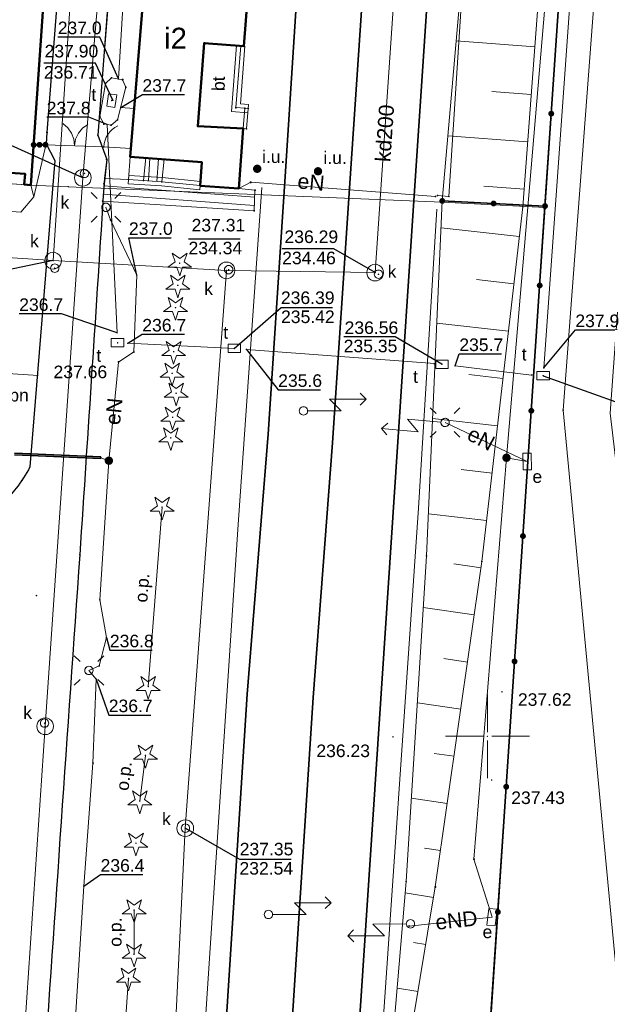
# Model space of a CAD drawing. Header units: metres. Extents: x 6603648 to 6604252, y 5739748 to 5740166.
# Tile 79 of 98: x 6604172 to 6604207, y 5739884 to 5739943. Entities that reach past the tile are written whole.
import ezdxf
from ezdxf.enums import TextEntityAlignment as Align

# ---------------------------------------------------------------- set-up
doc = ezdxf.new("R2010")
doc.units = ezdxf.units.M
doc.header["$PDSIZE"] = 0.75
doc.linetypes.add('ARK_LIN', pattern=[50, 50, 0])
doc.layers.get('0').update_dxf_attribs({"color": 252, "linetype": 'CONTINUOUS'})
for name, color, linetype, lineweight in [('GEPPGD', 252, 'CONTINUOUS', 18), ('GESBZO', 252, 'CONTINUOUS', 50), ('GESBZO_O', 252, 'CONTINUOUS', 50), ('GESDZI', 252, 'CONTINUOUS', 18), ('GESSCH', 252, 'CONTINUOUS', 18), ('GSLDSS', 252, 'CONTINUOUS', 18), ('GSLKBR', 252, 'CONTINUOUS', 18), ('GSLKFU', 252, 'CONTINUOUS', 18), ('GSLKOG', 252, 'CONTINUOUS', 35), ('GSLKOU', 252, 'CONTINUOUS', 18), ('GSLKRW', 252, 'CONTINUOUS', 25), ('GSLRIN', 252, 'CONTINUOUS', 18), ('GSLRIN_O', 252, 'CONTINUOUS', 18), ('GSLTTR', 252, 'CONTINUOUS', 35), ('GSPPRB', 252, 'CONTINUOUS', 18), ('GSPRDI', 252, 'CONTINUOUS', 18), ('GSPWPS', 252, 'CONTINUOUS', 13), ('GSPWPS_O', 252, 'CONTINUOUS', 13), ('GSSINN', 252, 'CONTINUOUS', 18), ('GSSINN_O', 252, 'CONTINUOUS', 18), ('GSSKOD', 252, 'CONTINUOUS', 18), ('GSSPDR', 252, 'CONTINUOUS', 18), ('GSSZSN', 252, 'CONTINUOUS', 18), ('GULENN', 252, 'CONTINUOUS', 18), ('GULENN_O', 252, 'CONTINUOUS', 18), ('GULEOR', 252, 'CONTINUOUS', 35), ('GULKDP', 252, 'CONTINUOUS', 18), ('GULKDP_O', 252, 'CONTINUOUS', 18), ('GULKSP', 252, 'CONTINUOUS', 18), ('GULTPR', 252, 'CONTINUOUS', 18), ('GULWOP', 252, 'CONTINUOUS', 18), ('GUPESE', 252, 'CONTINUOUS', 18), ('GUPESE_O', 252, 'CONTINUOUS', 18), ('GUPISL', 252, 'CONTINUOUS', 18), ('GUPKSD', 252, 'CONTINUOUS', 18), ('GUPKWZ', 252, 'CONTINUOUS', 18), ('GUPKWZ_O', 252, 'CONTINUOUS', 18), ('GUPTWZ', 252, 'CONTINUOUS', 18), ('GUPTWZ_O', 252, 'CONTINUOUS', 18), ('GUPWNP_O', 252, 'CONTINUOUS', 18), ('GUSIKP', 252, 'CONTINUOUS', 18), ('PKT_ARK', 252, 'ARK_LIN', 18)]:
    doc.layers.add(name, color=color, linetype=linetype, lineweight=lineweight)
for name, color, linetype in [('GUPESH', 252, 'CONTINUOUS'), ('GUPESH_O', 252, 'CONTINUOUS'), ('GUPEUI', 252, 'CONTINUOUS'), ('GUPEUI_O', 252, 'CONTINUOUS'), ('GUPKSH', 252, 'CONTINUOUS'), ('GUPKSH_O', 252, 'CONTINUOUS'), ('GUPTSH', 252, 'CONTINUOUS'), ('GUPTSH_O', 252, 'CONTINUOUS')]:
    doc.layers.add(name, color=color, linetype=linetype)
doc.styles.add('Arial', font='arial.ttf')

# ---------------------------------------------------------------- blocks, each defined once
blk = doc.blocks.new('GSPPRB0')
blk.add_lwpolyline([(-0.007955, 0.0225), (0.007955, 0.0225), (0.0225, 0.007955), (0.0225, -0.007955), (0.007955, -0.0225), (-0.007955, -0.0225), (-0.0225, -0.007955), (-0.0225, 0.007955)], close=True)
blk = doc.blocks.new('GSPWPS1')
blk.add_hatch(color=256).paths.add_polyline_path([(0, 0.045), (-0.011647, 0.043467), (-0.0225, 0.038971), (-0.03182, 0.03182), (-0.038971, 0.0225), (-0.043467, 0.011647), (-0.045, 0), (-0.043467, -0.011647), (-0.038971, -0.0225), (-0.03182, -0.03182), (-0.0225, -0.038971), (-0.011647, -0.043467), (0, -0.045), (0.011647, -0.043467), (0.0225, -0.038971), (0.03182, -0.03182), (0.038971, -0.0225), (0.043467, -0.011647), (0.045, 0), (0.043467, 0.011647), (0.038971, 0.0225), (0.03182, 0.03182), (0.0225, 0.038971), (0.011647, 0.043467)])
blk = doc.blocks.new('GUPISL1_5')
for points in [[(0.25, 0), (2.25, 0), (1.55, 0.7), (3.75, 0.7)], [(3.396745, 1.05234), (3.75, 0.7), (3.396745, 0.34766)]]:
    blk.add_lwpolyline(points)
blk.add_lwpolyline([(0.25, 0), (0.241481, -0.064705), (0.216506, -0.125), (0.176777, -0.176777), (0.125, -0.216506), (0.064705, -0.241481), (0, -0.25), (-0.064705, -0.241481), (-0.125, -0.216506), (-0.176777, -0.176777), (-0.216506, -0.125), (-0.241481, -0.064705), (-0.25, 0), (-0.241481, 0.064705), (-0.216506, 0.125), (-0.176777, 0.176777), (-0.125, 0.216506), (-0.064705, 0.241481), (0, 0.25), (0.064705, 0.241481), (0.125, 0.216506), (0.176777, 0.176777), (0.216506, 0.125), (0.241481, 0.064705)], close=True)
blk = doc.blocks.new('GUPISL1_4')
blk.add_lwpolyline([(0.25, 0), (0.241481, -0.064705), (0.216506, -0.125), (0.176777, -0.176777), (0.125, -0.216506), (0.064705, -0.241481), (0, -0.25), (-0.064705, -0.241481), (-0.125, -0.216506), (-0.176777, -0.176777), (-0.216506, -0.125), (-0.241481, -0.064705), (-0.25, 0), (-0.241481, 0.064705), (-0.216506, 0.125), (-0.176777, 0.176777), (-0.125, 0.216506), (-0.064705, 0.241481), (0, 0.25), (0.064705, 0.241481), (0.125, 0.216506), (0.176777, 0.176777), (0.216506, 0.125), (0.241481, 0.064705)], close=True)
blk = doc.blocks.new('GUPISL1_10')
for points in [[(-0.883883, 0.883883), (-0.53033, 0.53033)], [(0.883883, 0.883883), (0.53033, 0.53033)], [(-0.883883, -0.883883), (-0.53033, -0.53033)], [(0.883883, -0.883883), (0.53033, -0.53033)]]:
    blk.add_lwpolyline(points)
blk.add_lwpolyline([(0.25, 0), (0.234922, -0.085505), (0.19151, -0.160697), (0.125, -0.216507), (0.064705, -0.241482), (0, -0.25), (-0.064705, -0.241482), (-0.125, -0.216507), (-0.183262, -0.170042), (-0.225242, -0.10847), (-0.247207, -0.03726), (-0.247207, 0.03726), (-0.225242, 0.10847), (-0.183262, 0.170042), (-0.125, 0.216507), (-0.05563, 0.243732), (0.018682, 0.2493), (0.091335, 0.232718), (0.155872, 0.195458), (0.20656, 0.14083), (0.238893, 0.07369)], close=True)
blk = doc.blocks.new('GUPESH1')
blk.add_hatch(color=256).paths.add_polyline_path([(0, 0.045), (-0.011647, 0.043467), (-0.0225, 0.038971), (-0.03182, 0.03182), (-0.038971, 0.0225), (-0.043467, 0.011647), (-0.045, 0), (-0.043467, -0.011647), (-0.038971, -0.0225), (-0.03182, -0.03182), (-0.0225, -0.038971), (-0.011647, -0.043467), (0, -0.045), (0.011647, -0.043467), (0.0225, -0.038971), (0.03182, -0.03182), (0.038971, -0.0225), (0.043467, -0.011647), (0.045, 0), (0.043467, 0.011647), (0.038971, 0.0225), (0.03182, 0.03182), (0.0225, 0.038971), (0.011647, 0.043467)])
blk = doc.blocks.new('GUPESE1')
blk.add_lwpolyline([(-0.5, -0.25), (-0.5, 0.25), (0.5, 0.25), (0.5, -0.25)], close=True)
blk = doc.blocks.new('GUPEUI1')
blk.add_hatch(color=256).paths.add_polyline_path([(0, 0.25), (-0.064705, 0.241481), (-0.125, 0.216506), (-0.176777, 0.176777), (-0.216506, 0.125), (-0.241481, 0.064705), (-0.25, 0), (-0.241481, -0.064705), (-0.216506, -0.125), (-0.176777, -0.176777), (-0.125, -0.216506), (-0.064705, -0.241481), (0, -0.25), (0.064705, -0.241481), (0.125, -0.216506), (0.176777, -0.176777), (0.216506, -0.125), (0.241481, -0.064705), (0.25, 0), (0.241481, 0.064705), (0.216506, 0.125), (0.176777, 0.176777), (0.125, 0.216506), (0.064705, 0.241481)])
blk = doc.blocks.new('GUPTSH1')
blk.add_hatch(color=256).paths.add_polyline_path([(0, 0.045), (-0.011647, 0.043467), (-0.0225, 0.038971), (-0.03182, 0.03182), (-0.038971, 0.0225), (-0.043467, 0.011647), (-0.045, 0), (-0.043467, -0.011647), (-0.038971, -0.0225), (-0.03182, -0.03182), (-0.0225, -0.038971), (-0.011647, -0.043467), (0, -0.045), (0.011647, -0.043467), (0.0225, -0.038971), (0.03182, -0.03182), (0.038971, -0.0225), (0.043467, -0.011647), (0.045, 0), (0.043467, 0.011647), (0.038971, 0.0225), (0.03182, 0.03182), (0.0225, 0.038971), (0.011647, 0.043467)])
blk = doc.blocks.new('GSPRDI1')
blk.add_hatch(color=256).paths.add_polyline_path([(-0.045, 0), (-0.042798, -0.013906), (-0.036406, -0.02645), (-0.02645, -0.036406), (-0.013906, -0.042798), (0, -0.045), (0.013906, -0.042798), (0.02645, -0.036406), (0.036406, -0.02645), (0.042798, -0.013906), (0.045, 0), (0.042798, 0.013906), (0.036406, 0.02645), (0.02645, 0.036406), (0.013906, 0.042798), (0, 0.045), (-0.013906, 0.042798), (-0.02645, 0.036406), (-0.036406, 0.02645), (-0.042798, 0.013906)])
blk.add_lwpolyline([(0.088531, -0.272471), (-0.231778, -0.713338), (-0.231778, -0.168396), (-0.750048, 0), (-0.231778, 0.168396), (-0.231778, 0.713338), (0.088531, 0.272471), (0.606801, 0.440867), (0.286493, 0), (0.606801, -0.440867)], close=True)
blk = doc.blocks.new('GUPKWZ1_1')
blk.add_lwpolyline([(0.25, 0), (0.241481, -0.064705), (0.216506, -0.125), (0.176777, -0.176777), (0.125, -0.216506), (0.064705, -0.241481), (0, -0.25), (-0.064705, -0.241481), (-0.125, -0.216506), (-0.176777, -0.176777), (-0.216506, -0.125), (-0.241481, -0.064705), (-0.25, 0), (-0.241481, 0.064705), (-0.216506, 0.125), (-0.176777, 0.176777), (-0.125, 0.216506), (-0.064705, 0.241481), (0, 0.25), (0.064705, 0.241481), (0.125, 0.216506), (0.176777, 0.176777), (0.216506, 0.125), (0.241481, 0.064705)], close=True)
blk = doc.blocks.new('GUPKSD1_1')
blk.add_lwpolyline([(0.5, 0), (0.482963, -0.12941), (0.433013, -0.25), (0.353553, -0.353553), (0.25, -0.433013), (0.12941, -0.482963), (0, -0.5), (-0.12941, -0.482963), (-0.25, -0.433013), (-0.353553, -0.353553), (-0.433013, -0.25), (-0.482963, -0.12941), (-0.5, 0), (-0.482963, 0.12941), (-0.433013, 0.25), (-0.353553, 0.353553), (-0.25, 0.433013), (-0.12941, 0.482963), (0, 0.5), (0.12941, 0.482963), (0.25, 0.433013), (0.353553, 0.353553), (0.433013, 0.25), (0.482963, 0.12941)], close=True)
blk = doc.blocks.new('GUPTWZ1_3')
blk.add_lwpolyline([(0.375, -0.25), (-0.375, -0.25), (-0.375, 0.25), (0.375, 0.25)], close=True)
blk = doc.blocks.new('GEPPGD1_2')
blk.add_hatch(color=256).paths.add_polyline_path([(-0.045, 0), (-0.042798, -0.013906), (-0.036406, -0.02645), (-0.02645, -0.036406), (-0.013906, -0.042798), (0, -0.045), (0.013906, -0.042798), (0.02645, -0.036406), (0.036406, -0.02645), (0.042798, -0.013906), (0.045, 0), (0.042798, 0.013906), (0.036406, 0.02645), (0.02645, 0.036406), (0.013906, 0.042798), (0, 0.045), (-0.013906, 0.042798), (-0.02645, 0.036406), (-0.036406, 0.02645), (-0.042798, 0.013906)])
blk = doc.blocks.new('GUPKSH1')
blk.add_hatch(color=256).paths.add_polyline_path([(0, 0.045), (-0.011647, 0.043467), (-0.0225, 0.038971), (-0.03182, 0.03182), (-0.038971, 0.0225), (-0.043467, 0.011647), (-0.045, 0), (-0.043467, -0.011647), (-0.038971, -0.0225), (-0.03182, -0.03182), (-0.0225, -0.038971), (-0.011647, -0.043467), (0, -0.045), (0.011647, -0.043467), (0.0225, -0.038971), (0.03182, -0.03182), (0.038971, -0.0225), (0.043467, -0.011647), (0.045, 0), (0.043467, 0.011647), (0.038971, 0.0225), (0.03182, 0.03182), (0.0225, 0.038971), (0.011647, 0.043467)])
blk = doc.blocks.new('GSLKFU1')
blk.add_lwpolyline([(0, 0), (-0.012833, -0.195789), (-0.051111, -0.388229), (-0.114181, -0.574025), (-0.200962, -0.75), (-0.30997, -0.913142), (-0.43934, -1.06066), (-0.586858, -1.19003), (-0.75, -1.299038)])
blk = doc.blocks.new('GSLKBR1')
for points in [[(0, 0), (-0.051111, -0.388229), (-0.200962, -0.75), (-0.43934, -1.06066), (-0.75, -1.299038)], [(0.75, -1.299038), (0.43934, -1.06066), (0.200962, -0.75), (0.051111, -0.388229), (0, 0)]]:
    blk.add_lwpolyline(points)
blk = doc.blocks.new('GSLKOG2')
blk.add_hatch(color=256).paths.add_polyline_path([(0, 0.175), (-0.045293, 0.169037), (-0.0875, 0.151554), (-0.123744, 0.123744), (-0.151554, 0.0875), (-0.169037, 0.045293), (-0.175, 0), (-0.169037, -0.045293), (-0.151554, -0.0875), (-0.123744, -0.123744), (-0.0875, -0.151554), (-0.045293, -0.169037), (0, -0.175), (0.045293, -0.169037), (0.0875, -0.151554), (0.123744, -0.123744), (0.151554, -0.0875), (0.169037, -0.045293), (0.175, 0), (0.169037, 0.045293), (0.151554, 0.0875), (0.123744, 0.123744), (0.0875, 0.151554), (0.045293, 0.169037)])
blk = doc.blocks.new('GSLKOG1')
blk.add_hatch(color=256).paths.add_polyline_path([(0, 0.175), (-0.045293, 0.169037), (-0.0875, 0.151554), (-0.123744, 0.123744), (-0.151554, 0.0875), (-0.169037, 0.045293), (-0.175, 0), (-0.169037, -0.045293), (-0.151554, -0.0875), (-0.123744, -0.123744), (-0.0875, -0.151554), (-0.045293, -0.169037), (0, -0.175), (0.045293, -0.169037), (0.0875, -0.151554), (0.123744, -0.123744), (0.151554, -0.0875), (0.169037, -0.045293), (0.175, 0), (0.169037, 0.045293), (0.151554, 0.0875), (0.123744, 0.123744), (0.0875, 0.151554), (0.045293, 0.169037)])
blk = doc.blocks.new('GSLDSS2')
blk.add_lwpolyline([(0, 0.25), (0, -0.25)])
blk = doc.blocks.new('ASS_SYM', base_point=(826.5, 303.25))
at = {"layer": 'PKT_ARK'}
for p, q in [((826.5, 303.5), (826.5, 305.75)), ((826.25, 303.25), (824, 303.25)), ((826.5, 303), (826.5, 300.75)), ((826.75, 303.25), (829, 303.25))]:
    blk.add_line(p, q, dxfattribs=at)
blk.add_point((826.5, 303.25), dxfattribs=at)
blk.add_point((826.5, 303.25), dxfattribs=at)

msp = doc.modelspace()

# ---------------------------------------------------------------- linework, layer by layer
at = {"layer": 'GESBZO'}
msp.add_lwpolyline([(6604115.79, 5739953.34), (6604136.86, 5739951.83), (6604136.9, 5739952.42), (6604137.29, 5739952.39), (6604137.1, 5739948.78), (6604151.52, 5739947.9), (6604151.76, 5739951.46), (6604152.16, 5739951.44), (6604152.13, 5739950.81), (6604173.41, 5739949.33), (6604173.46, 5739949.94), (6604173.9, 5739949.9), (6604172.74, 5739932.92), (6604172.34, 5739932.95), (6604172.39, 5739933.58), (6604151.08, 5739935.02), (6604151.04, 5739934.4), (6604150.7, 5739934.43), (6604151.03, 5739939.23), (6604136.53, 5739940.27), (6604136.19, 5739935.43), (6604135.79, 5739935.46), (6604135.84, 5739936.13), (6604114.56, 5739937.59)], dxfattribs=at)
msp.add_lwpolyline([(6604182.95, 5739934.29), (6604178.66, 5739934.61), (6604179.86, 5739949.11), (6604186.03, 5739948.64), (6604185.46, 5739941.21), (6604183.09, 5739941.4), (6604182.7, 5739936.43), (6604185.42, 5739936.29), (6604185.15, 5739932.72), (6604182.84, 5739932.88)], close=True, dxfattribs=at)
at = {"layer": 'GESDZI'}
for p, q in [((6604205.14, 5739956.67), (6604203.8, 5739936.9)), ((6604203.8, 5739936.9), (6604203.44, 5739931.58)), ((6604172.74, 5739932.92), (6604162.47, 5739933.62)), ((6604174.97, 5739932.82), (6604172.74, 5739932.92)), ((6604197.3, 5739931.89), (6604174.97, 5739932.82)), ((6604203.44, 5739931.58), (6604197.3, 5739931.89))]:
    msp.add_line(p, q, dxfattribs=at)
msp.add_lwpolyline([(6604226.418, 5739825.71), (6604205, 5739821.48), (6604196.08, 5739821.95), (6604198.07, 5739851.9), (6604198.87, 5739863.88), (6604199.76, 5739877.24), (6604201.1, 5739896.98), (6604202.44, 5739916.9), (6604203.44, 5739931.58), (6604203.8, 5739936.9), (6604205.14, 5739956.67), (6604205.71, 5739965.06), (6604208.38, 5740004.99), (6604211.14, 5740049.68), (6604225.19, 5740023.63), (6604238.131, 5739999.936)], dxfattribs=at)
msp.add_lwpolyline([(6604196.08, 5739821.95), (6604163.88, 5739824.11), (6604151.94, 5739824.9), (6604128.92, 5739826.44), (6604129.12, 5739829.44), (6604131.15, 5739859.81), (6604131.95, 5739871.82), (6604134.09, 5739903.98), (6604135.4, 5739923.52), (6604136.19, 5739935.43), (6604162.47, 5739933.62), (6604172.74, 5739932.92), (6604174.97, 5739932.82), (6604197.3, 5739931.89), (6604203.44, 5739931.58), (6604202.44, 5739916.9), (6604201.1, 5739896.98), (6604199.76, 5739877.24), (6604198.87, 5739863.88), (6604198.07, 5739851.9)], close=True, dxfattribs=at)
at = {"layer": 'GESSCH'}
for points in [[(6604185.505, 5739937.5), (6604185.415, 5739936.293), (6604185.615, 5739936.279), (6604185.704, 5739937.485)], [(6604179.597, 5739934.539), (6604179.46, 5739933.186), (6604180.559, 5739933.115), (6604180.694, 5739934.457)], [(6604177.022, 5739931.956), (6604186.065, 5739931.386), (6604186.116, 5739932.615), (6604185.15, 5739932.713), (6604182.846, 5739932.884), (6604180.559, 5739933.115), (6604178.561, 5739933.243), (6604177.124, 5739933.306)]]:
    msp.add_lwpolyline(points, close=True, dxfattribs=at)
for points in [[(6604179.76, 5739933.166), (6604179.847, 5739934.52)], [(6604180.259, 5739933.134), (6604180.346, 5739934.483)], [(6604186.099, 5739932.2), (6604177.092, 5739932.881)], [(6604186.078, 5739931.7), (6604177.054, 5739932.382)]]:
    msp.add_lwpolyline(points, dxfattribs=at)
at = {"layer": 'GSLDSS'}
for points in [[(6604185.014, 5739941.249), (6604184.711, 5739937.31), (6604185.685, 5739937.235)], [(6604185.512, 5739941.21), (6604185.248, 5739937.77), (6604185.723, 5739937.734)], [(6604182.871, 5739933.133), (6604180.579, 5739933.364), (6604178.577, 5739933.493)], [(6604182.821, 5739932.635), (6604180.538, 5739932.866), (6604178.545, 5739932.994)]]:
    msp.add_lwpolyline(points, dxfattribs=at)
at = {"layer": 'GSLKBR'}
msp.add_lwpolyline([(6604177.086, 5739935.206), (6604173.603, 5739935.326)], dxfattribs=at)
at = {"layer": 'GSLKFU'}
msp.add_lwpolyline([(6604178.703, 5739935.099), (6604177.086, 5739935.206)], dxfattribs=at)
at = {"layer": 'GSLKOG'}
for points in [[(6604183.39, 5740100.7), (6604211.178, 5740050.262), (6604208.392, 5740005.107), (6604205.713, 5739965.146), (6604203.434, 5739931.663), (6604197.296, 5739931.97)], [(6604173.603, 5739935.326), (6604172.904, 5739935.316)], [(6604203.434, 5739931.663), (6604199.803, 5739877.279), (6604196.081, 5739821.954), (6604205.153, 5739821.446), (6604216.461, 5739823.703), (6604220.376, 5739824.491), (6604226.418, 5739825.699)]]:
    msp.add_lwpolyline(points, dxfattribs=at)
at = {"layer": 'GSLKOU'}
for points in [[(6604199.373, 5739958.067), (6604197.691, 5739932.238)], [(6604186.517, 5739932.774), (6604185.12, 5739912.652)], [(6604197.009, 5739932.295), (6604197.691, 5739932.238)], [(6604195.883, 5739913.628), (6604196.966, 5739931.473)], [(6604193.425, 5739878.082), (6604195.883, 5739913.628)], [(6604180.789, 5739847.292), (6604185.12, 5739912.652)]]:
    msp.add_lwpolyline(points, dxfattribs=at)
at = {"layer": 'GSLKRW'}
for points in [[(6604145.315, 5739988.27), (6604143.972, 5739965.844), (6604143.726, 5739962.763), (6604155.032, 5739962.089, -0.076932), (6604156.107, 5739961.831, -0.111167), (6604157.1, 5739961.221, -0.067989), (6604157.666, 5739960.412, -0.161454), (6604158.005, 5739958.488), (6604157.658, 5739952.85), (6604172.893, 5739951.785, -0.080573), (6604173.72, 5739951.412, -0.099312), (6604174.291, 5739950.913, -0.172392), (6604174.722, 5739949.351), (6604173.698, 5739936.058), (6604173.652, 5739935.387), (6604174.172, 5739934.377), (6604172.678, 5739916.084, -0.051974), (6604171.854, 5739914.817, -0.059256), (6604171.07, 5739913.991, -0.043991), (6604169.676, 5739913.183, -0.140697), (6604166.968, 5739912.558)], [(6604148.399, 5739986.581), (6604147.264, 5739969.405, 0.055073), (6604147.338, 5739968.196, 0.110661), (6604147.65, 5739967.092, 0.095497), (6604148.377, 5739966.247, 0.12544), (6604150.313, 5739965.495), (6604178.821, 5739963.436), (6604176.732, 5739935.899), (6604177.262, 5739934.439), (6604177.103, 5739932.988, -0.000534), (6604175.654, 5739910.842, 0.001247), (6604171.323, 5739847.012), (6604169.64, 5739820.693), (6604168.154, 5739796.539), (6604167.977, 5739793.74)]]:
    msp.add_lwpolyline(points, format="xyb", dxfattribs=at)
at = {"layer": 'GSLRIN'}
for points in [[(6604180.568, 5739913.681), (6604179.743, 5739902.973)], [(6604179.575, 5739898.858), (6604179.24, 5739896.131)], [(6604178.9, 5739889.623), (6604178.893, 5739886.982)], [(6604178.562, 5739885.545), (6604176.887, 5739861.817)]]:
    msp.add_lwpolyline(points, dxfattribs=at)
at = {"layer": 'GSLTTR'}
msp.add_lwpolyline([(6604196.58, 5740019.74, 0.000769), (6604198.72, 5740005.74, -0.02865), (6604199.54, 5739995.53, -0.020657), (6604199.33, 5739987.73), (6604198.71, 5739978.9), (6604197.66, 5739963.2), (6604196.69, 5739948.38), (6604195.64, 5739932.58), (6604194.62, 5739917.29), (6604189.92, 5739846.31), (6604189.26, 5739836.16)], format="xyb", dxfattribs=at)
for points in [[(6604179.4, 5739805.9), (6604180.67, 5739825.52), (6604181.36, 5739835.99), (6604182.09, 5739846.88), (6604185.647, 5739902.516), (6604186.9, 5739918.05), (6604187.92, 5739933.43), (6604188.92, 5739948.89), (6604189.91, 5739963.94), (6604190.85, 5739978.36), (6604191.56, 5739989.07)], [(6604193.62, 5739960.65), (6604192.83, 5739948.66), (6604191.77, 5739932.73), (6604190.75, 5739917.53), (6604189.595, 5739902.317), (6604188.191, 5739880.835), (6604186.432, 5739855.239), (6604186.02, 5739846.55), (6604185.28, 5739835.73), (6604184.58, 5739825.24), (6604183.93, 5739815.53), (6604183.31, 5739806.03)]]:
    msp.add_lwpolyline(points, dxfattribs=at)
at = {"layer": 'GSSINN'}
for points in [[(6604183.089, 5739941.397), (6604185.263, 5739941.229), (6604184.98, 5739937.54), (6604185.505, 5739937.5), (6604185.415, 5739936.293), (6604182.708, 5739936.431)], [(6604146.301, 5739939.57), (6604146.244, 5739936.968), (6604145.523, 5739937.014), (6604145.638, 5739935.256), (6604146.088, 5739934.745), (6604147.411, 5739933.111), (6604172.143, 5739931.306), (6604172.905, 5739932.221), (6604172.741, 5739932.918), (6604172.342, 5739932.946), (6604172.386, 5739933.584), (6604151.082, 5739935.026), (6604151.04, 5739934.407), (6604150.7, 5739934.431), (6604151.03, 5739939.239)]]:
    msp.add_lwpolyline(points, close=True, dxfattribs=at)
at = {"layer": 'GSSKOD'}
for p, q in [((6604173.652, 5739935.387), (6604172.905, 5739932.221)), ((6604174.172, 5739934.377), (6604173.652, 5739935.387)), ((6604172.678, 5739916.084), (6604174.172, 5739934.377)), ((6604172.143, 5739931.306), (6604147.411, 5739933.111)), ((6604172.905, 5739932.221), (6604172.143, 5739931.306))]:
    msp.add_line(p, q, dxfattribs=at)
msp.add_lwpolyline([(6604178.561, 5739933.243), (6604177.124, 5739933.306), (6604177.262, 5739934.439), (6604176.732, 5739935.899), (6604177.81, 5739949.32), (6604179.862, 5739949.117), (6604178.662, 5739934.608)], close=True, dxfattribs=at)
msp.add_lwpolyline([(6604138.81, 5739839.2), (6604139.832, 5739854.173), (6604145.491, 5739853.766), (6604149.539, 5739913.789), (6604166.968, 5739912.558, 0.0639), (6604168.246, 5739912.654, 0.041606), (6604169.676, 5739913.183, 0.08417), (6604171.07, 5739913.991, 0.091258), (6604172.678, 5739916.084), (6604174.172, 5739934.377), (6604173.652, 5739935.387), (6604172.905, 5739932.221), (6604172.143, 5739931.306), (6604147.411, 5739933.111), (6604145.638, 5739935.256), (6604145.523, 5739937.014), (6604142.378, 5739937.211), (6604141.049, 5739916.17), (6604139.79, 5739898.681), (6604138.207, 5739875.845), (6604136.797, 5739854.882), (6604135.96, 5739839.17)], format="xyb", close=True, dxfattribs=at)
msp.add_arc((6604166.189, 5739919.407), 7.291, 312.02539, 332.88251, dxfattribs=at)
at = {"layer": 'GSSPDR'}
msp.add_lwpolyline([(6604184.775, 5740100.886), (6604214.142, 5740046.643), (6604204.522, 5739919.482), (6604208, 5739882.664), (6604209.571, 5739880.554), (6604211.711, 5739882.414), (6604207.316, 5739919.294), (6604216.553, 5740046.807), (6604186.359, 5740101.74)], dxfattribs=at)
msp.add_lwpolyline([(6604184.775, 5740100.886), (6604214.142, 5740046.643), (6604204.522, 5739919.482), (6604208, 5739882.664), (6604209.571, 5739880.554), (6604211.711, 5739882.414), (6604207.316, 5739919.294), (6604216.553, 5740046.807), (6604186.359, 5740101.74)], dxfattribs=at)
at = {"layer": 'GSSZSN'}
for points in [[(6604207.045, 5740001.44), (6604205.357, 5739975.411), (6604204.027, 5739957.926), (6604203.394, 5739948.616), (6604202.104, 5739931.616), (6604199.668, 5739910.443), (6604196.885, 5739891.005), (6604193.282, 5739869.237), (6604195.14, 5739891.329), (6604196.364, 5739910.772), (6604197.296, 5739931.97), (6604198.816, 5739949.256), (6604199.373, 5739958.067), (6604200.31, 5739975.805), (6604201.657, 5740002.249)], [(6604202.829, 5739941.169), (6604198.136, 5739941.525)], [(6604202.614, 5739938.334), (6604200.25, 5739938.514)], [(6604202.399, 5739935.499), (6604197.638, 5739935.86)], [(6604202.184, 5739932.664), (6604199.786, 5739932.846)], [(6604201.899, 5739929.836), (6604197.226, 5739930.373)], [(6604201.574, 5739927.011), (6604199.337, 5739927.269)], [(6604201.249, 5739924.187), (6604196.975, 5739924.678)], [(6604200.924, 5739921.362), (6604198.887, 5739921.596)], [(6604200.599, 5739918.537), (6604196.725, 5739918.983)], [(6604200.274, 5739915.713), (6604198.437, 5739915.924)], [(6604199.949, 5739912.888), (6604196.474, 5739913.288)], [(6604199.614, 5739910.065), (6604197.981, 5739910.299)], [(6604199.211, 5739907.251), (6604196.169, 5739907.686)], [(6604198.808, 5739904.436), (6604197.399, 5739904.638)], [(6604198.405, 5739901.622), (6604195.811, 5739901.993)], [(6604198.002, 5739898.807), (6604196.817, 5739898.977)], [(6604197.599, 5739895.993), (6604195.453, 5739896.3)], [(6604197.196, 5739893.178), (6604196.235, 5739893.316)], [(6604196.779, 5739890.366), (6604195.083, 5739890.647)], [(6604196.315, 5739887.561), (6604195.579, 5739887.682)], [(6604195.851, 5739884.756), (6604194.605, 5739884.962)]]:
    msp.add_lwpolyline(points, dxfattribs=at)
at = {"layer": 'GULENN'}
for p, q in [((6604176.849, 5739908.146), (6604177.392, 5739916.458)), ((6604177.244, 5739905.903), (6604176.849, 5739908.146)), ((6604176.817, 5739904.214), (6604177.244, 5739905.903)), ((6604176.203, 5739903.932), (6604176.817, 5739904.214)), ((6604176.633, 5739903.42), (6604176.203, 5739903.932)), ((6604176.444, 5739898.395), (6604176.633, 5739903.42)), ((6604175.891, 5739891.043), (6604176.444, 5739898.395)), ((6604175.422, 5739883.532), (6604175.891, 5739891.043))]:
    msp.add_line(p, q, dxfattribs=at)
for points in [[(6604200.274, 5739889.201), (6604199.194, 5739892.66), (6604201.134, 5739916.634), (6604203.846, 5739948.485), (6604204.135, 5739952.531), (6604209.608, 5740030.777), (6604208.542, 5740047.235), (6604207.641, 5740052.258), (6604204.326, 5740061.072), (6604200.84, 5740068.165), (6604188.488, 5740076.383)], [(6604185.15, 5739932.713), (6604185.861, 5739933.081), (6604196.891, 5739932.232)], [(6604177.392, 5739916.458), (6604177.974, 5739922.351), (6604178.882, 5739922.949), (6604179.06, 5739927.534), (6604177.494, 5739930.843), (6604177.219, 5739931.588)], [(6604201.134, 5739916.634), (6604202.369, 5739916.409), (6604197.47, 5739918.74)], [(6604176.908, 5739916.638), (6604177.392, 5739916.458)], [(6604200.274, 5739889.201), (6604195.323, 5739888.672)]]:
    msp.add_lwpolyline(points, dxfattribs=at)
at = {"layer": 'GULEOR'}
for points in [[(6604176.91, 5739916.688), (6604171.755, 5739916.905)], [(6604171.751, 5739916.805), (6604176.906, 5739916.589)]]:
    msp.add_lwpolyline(points, dxfattribs=at)
at = {"layer": 'GULKDP'}
for points in [[(6604115.502, 5739955.666), (6604137.21, 5739953.511), (6604175.583, 5739951.329), (6604174.062, 5739928.404)], [(6604194.607, 5739945.869), (6604194.437, 5739944.335), (6604193.291, 5739927.689), (6604184.416, 5739927.821)], [(6604114.319, 5739932.367), (6604150.104, 5739929.994), (6604174.062, 5739928.404)], [(6604174.062, 5739928.404), (6604184.416, 5739927.821)], [(6604184.416, 5739927.821), (6604181.953, 5739894.515), (6604180.468, 5739864.309), (6604178.575, 5739838.239), (6604177.655, 5739825.555), (6604175.32, 5739793.249)]]:
    msp.add_lwpolyline(points, dxfattribs=at)
at = {"layer": 'GULKSP'}
msp.add_lwpolyline([(6604155.1, 5739957.683), (6604161.35, 5739958.775), (6604177.695, 5739955.232), (6604175.833, 5739933.35), (6604173.589, 5739900.599), (6604171.207, 5739865.264), (6604170.865, 5739828.95), (6604168.627, 5739793.696)], dxfattribs=at)
at = {"layer": 'GULTPR'}
for points in [[(6604207.489, 5739979.69), (6604203.367, 5739921.994)], [(6604178.659, 5739950.782), (6604177.965, 5739939.254)], [(6604177.965, 5739939.254), (6604178.659, 5739950.782)], [(6604178.901, 5739937.493), (6604178.099, 5739937.557)], [(6604177.883, 5739924.097), (6604177.29, 5739936.533)], [(6604184.879, 5739923.16), (6604178.517, 5739923.47)], [(6604196.827, 5739922.253), (6604185.601, 5739923.105)], [(6604202.636, 5739921.575), (6604198.061, 5739922.124)]]:
    msp.add_lwpolyline(points, dxfattribs=at)
at = {"layer": 'GULWOP'}
msp.add_lwpolyline([(6604111.696, 5739925.484), (6604112.866, 5739925.517), (6604113.566, 5739925.501), (6604170.204, 5739921.745), (6604171.053, 5739921.686), (6604173.168, 5739921.545)], dxfattribs=at)
at = {"layer": 'GUPESH_O', "flags": 128}
for points in [[(6604179.06, 5739927.534), (6604178.59, 5739929.77), (6604181.11, 5739929.77)], [(6604177.244, 5739905.903), (6604177.452, 5739905.144), (6604179.972, 5739905.144)], [(6604176.633, 5739903.42), (6604177.384, 5739901.271), (6604179.904, 5739901.271)], [(6604175.891, 5739891.043), (6604176.897, 5739891.743), (6604179.417, 5739891.743)]]:
    msp.add_lwpolyline(points, dxfattribs=at)
at = {"layer": 'GUPKSH_O', "flags": 128}
for points in [[(6604175.833, 5739933.35), (6604170.947, 5739935.555), (6604167.867, 5739935.555)], [(6604182.149, 5739929.706), (6604185.229, 5739929.706)], [(6604193.291, 5739927.689), (6604190.82, 5739929.113), (6604187.74, 5739929.113)], [(6604174.062, 5739928.404), (6604169.842, 5739927.541), (6604166.762, 5739927.541)], [(6604181.963, 5739894.515), (6604185.19, 5739892.666), (6604188.27, 5739892.666)]]:
    msp.add_lwpolyline(points, dxfattribs=at)
at = {"layer": 'GUPTSH_O', "flags": 128}
for points in [[(6604177.965, 5739939.254), (6604176.861, 5739941.755), (6604174.341, 5739941.755)], [(6604177.631, 5739937.977), (6604176.592, 5739940.199), (6604173.512, 5739940.199)], [(6604178.099, 5739937.557), (6604179.396, 5739938.316), (6604181.916, 5739938.316)], [(6604177.29, 5739936.533), (6604176.201, 5739936.968), (6604173.681, 5739936.968)], [(6604177.883, 5739924.097), (6604174.558, 5739925.23), (6604172.038, 5739925.23)], [(6604184.879, 5739923.16), (6604187.673, 5739925.599), (6604190.753, 5739925.599)], [(6604178.517, 5739923.47), (6604179.387, 5739924.004), (6604181.907, 5739924.004)], [(6604203.367, 5739921.994), (6604205.246, 5739924.263), (6604207.766, 5739924.263)], [(6604197.283, 5739922.219), (6604194.493, 5739923.857), (6604191.413, 5739923.857)], [(6604185.601, 5739923.105), (6604187.501, 5739920.695), (6604190.021, 5739920.695)], [(6604198.061, 5739922.124), (6604198.317, 5739922.833), (6604200.837, 5739922.833)], [(6604203.324, 5739921.533), (6604208.221, 5739919.767), (6604211.301, 5739919.767)]]:
    msp.add_lwpolyline(points, dxfattribs=at)
at = {"layer": 'GUSIKP'}
msp.add_lwpolyline([(6604177.191, 5739938.979), (6604177.554, 5739939.326), (6604178.216, 5739939.209), (6604178.405, 5739938.753), (6604177.914, 5739936.813), (6604177.52, 5739936.495), (6604177.089, 5739936.566), (6604176.86, 5739937.012)], close=True, dxfattribs=at)

# ---------------------------------------------------------------- block references
at = {"layer": 'GEPPGD', "rotation": 90}
for p in [(6604203.8, 5739936.9), (6604172.74, 5739932.92), (6604174.97, 5739932.82), (6604197.3, 5739931.89), (6604203.44, 5739931.58), (6604202.44, 5739916.9), (6604201.1, 5739896.98)]:
    msp.add_blockref('GEPPGD1_2', p, dxfattribs=at)
at = {"layer": 'GSLDSS'}
for p, rotation in [((6604185.263, 5739941.229), 265.604042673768), ((6604185.704, 5739937.485), 355.6040332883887), ((6604178.561, 5739933.243), 176.3247943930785), ((6604182.846, 5739932.884), 174.233882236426)]:
    msp.add_blockref('GSLDSS2', p, dxfattribs=dict(at, rotation=rotation))
at = {"layer": 'GSLKBR', "rotation": 178.0232558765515}
msp.add_blockref('GSLKBR1', (6604175.345, 5739935.266), dxfattribs=at)
at = {"layer": 'GSLKFU', "rotation": 176.2082001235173}
msp.add_blockref('GSLKFU1', (6604177.086, 5739935.206), dxfattribs=at)
at = {"layer": 'GSLKOG'}
for name, p, rotation in [('GSLKOG2', (6604203.809, 5739937.18), 266.1055961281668), ('GSLKOG2', (6604203.809, 5739937.18), 266.1055961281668), ('GSLKOG1', (6604172.904, 5739935.316), 180.7949370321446), ('GSLKOG2', (6604173.253, 5739935.321), 180.7949370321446), ('GSLKOG2', (6604173.253, 5739935.321), 180.7949370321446), ('GSLKOG1', (6604173.603, 5739935.326), 180.7949370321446), ('GSLKOG1', (6604197.296, 5739931.97), 177.136024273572), ('GSLKOG2', (6604200.365, 5739931.817), 177.136024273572), ('GSLKOG2', (6604200.365, 5739931.817), 177.136024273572), ('GSLKOG1', (6604203.434, 5739931.663), 266.1804470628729), ('GSLKOG2', (6604203.117, 5739926.921), 266.1804470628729), ('GSLKOG2', (6604203.117, 5739926.921), 266.1804470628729), ('GSLKOG2', (6604202.617, 5739919.438), 266.1804470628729), ('GSLKOG2', (6604202.617, 5739919.438), 266.1804470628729), ('GSLKOG2', (6604202.118, 5739911.955), 266.1804470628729), ('GSLKOG2', (6604202.118, 5739911.955), 266.1804470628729), ('GSLKOG2', (6604201.618, 5739904.471), 266.1804470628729), ('GSLKOG2', (6604201.618, 5739904.471), 266.1804470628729), ('GSLKOG2', (6604201.118, 5739896.988), 266.1804470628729), ('GSLKOG2', (6604201.118, 5739896.988), 266.1804470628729), ('GSLKOG2', (6604200.619, 5739889.505), 266.1804470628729), ('GSLKOG2', (6604200.619, 5739889.505), 266.1804470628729)]:
    msp.add_blockref(name, p, dxfattribs=dict(at, rotation=rotation))
at = {"layer": 'GSPPRB', "rotation": 90}
for p in [(6604183.09, 5739941.4), (6604183.089, 5739941.397), (6604185.263, 5739941.229), (6604185.46, 5739941.21), (6604177.554, 5739939.326), (6604178.216, 5739939.209), (6604177.191, 5739938.979), (6604178.405, 5739938.753), (6604184.98, 5739937.54), (6604185.505, 5739937.5), (6604185.704, 5739937.485), (6604176.86, 5739937.012), (6604177.089, 5739936.566), (6604177.52, 5739936.495), (6604177.914, 5739936.813), (6604182.7, 5739936.43), (6604182.708, 5739936.431), (6604185.415, 5739936.293), (6604185.42, 5739936.29), (6604185.615, 5739936.279), (6604173.698, 5739936.058), (6604176.732, 5739935.899), (6604172.904, 5739935.316), (6604173.603, 5739935.326), (6604173.652, 5739935.387), (6604177.086, 5739935.206), (6604178.703, 5739935.099), (6604178.66, 5739934.61), (6604178.662, 5739934.608), (6604179.597, 5739934.539), (6604177.262, 5739934.439), (6604180.694, 5739934.457), (6604182.95, 5739934.29), (6604172.386, 5739933.584), (6604172.39, 5739933.58), (6604187.92, 5739933.43), (6604172.34, 5739932.95), (6604172.342, 5739932.946), (6604172.741, 5739932.918), (6604177.103, 5739932.988), (6604178.561, 5739933.243), (6604179.46, 5739933.186), (6604180.559, 5739933.115), (6604180.559, 5739933.115), (6604182.84, 5739932.88), (6604182.846, 5739932.884), (6604185.861, 5739933.081), (6604191.77, 5739932.73), (6604185.15, 5739932.72), (6604185.15, 5739932.713), (6604186.116, 5739932.615), (6604195.64, 5739932.58), (6604196.891, 5739932.232), (6604197.009, 5739932.295), (6604197.691, 5739932.238), (6604177.022, 5739931.956), (6604197.296, 5739931.97), (6604202.104, 5739931.616), (6604203.434, 5739931.663), (6604186.065, 5739931.386), (6604177.494, 5739930.843), (6604178.882, 5739922.949), (6604177.974, 5739922.351), (6604204.522, 5739919.482), (6604204.522, 5739919.482), (6604186.9, 5739918.05), (6604190.75, 5739917.53), (6604194.62, 5739917.29), (6604176.908, 5739916.638), (6604175.654, 5739910.842), (6604196.364, 5739910.772), (6604199.668, 5739910.443), (6604176.849, 5739908.146), (6604176.817, 5739904.214), (6604185.647, 5739902.516), (6604189.595, 5739902.317), (6604176.444, 5739898.395), (6604199.194, 5739892.66), (6604195.14, 5739891.329), (6604196.885, 5739891.005), (6604195.323, 5739888.672)]:
    msp.add_blockref('GSPPRB0', p, dxfattribs=at)
at = {"layer": 'GSPRDI', "rotation": 90}
for p in [(6604181.62, 5739928.25), (6604181.51, 5739926.93), (6604181.37, 5739925.6), (6604181.26, 5739922.97), (6604181.17, 5739921.68), (6604181.41, 5739920.49), (6604181.2, 5739919.05), (6604181.09, 5739917.82), (6604180.568, 5739913.681), (6604179.743, 5739902.973), (6604179.575, 5739898.858), (6604179.24, 5739896.131), (6604179.01, 5739893.616), (6604178.9, 5739889.623), (6604178.893, 5739886.982), (6604178.562, 5739885.545)]:
    msp.add_blockref('GSPRDI1', p, dxfattribs=at)
at = {"layer": 'GSPWPS', "rotation": 90}
for p in [(6604173.07, 5739908.406), (6604200.869, 5739902.658), (6604194.358, 5739899.969), (6604200.244, 5739897.389)]:
    msp.add_blockref('GSPWPS1', p, dxfattribs=at)
at = {"layer": 'GUPESE'}
for p, rotation in [((6604202.369, 5739916.409), 91.00716967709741), ((6604200.274, 5739889.201), 83.47204243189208)]:
    msp.add_blockref('GUPESE1', p, dxfattribs=dict(at, rotation=rotation))
at = {"layer": 'GUPESH', "rotation": 90}
for p in [(6604179.06, 5739927.534), (6604177.392, 5739916.458), (6604177.244, 5739905.903), (6604176.633, 5739903.42), (6604175.891, 5739891.043)]:
    msp.add_blockref('GUPESH1', p, dxfattribs=at)
at = {"layer": 'GUPEUI', "rotation": 90}
for p in [(6604186.25, 5739933.89), (6604189.88, 5739933.74), (6604201.134, 5739916.634), (6604177.392, 5739916.458)]:
    msp.add_blockref('GUPEUI1', p, dxfattribs=at)
at = {"layer": 'GUPISL'}
for name, p, rotation in [('GUPISL1_10', (6604177.215, 5739931.59), 90), ('GUPISL1_4', (6604177.219, 5739931.588), 90), ('GUPISL1_5', (6604189.01, 5739919.43), 359.9999974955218), ('GUPISL1_5', (6604197.47, 5739918.74), 174.6964393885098), ('GUPISL1_10', (6604197.47, 5739918.74), 90), ('GUPISL1_10', (6604176.203, 5739903.932), 90), ('GUPISL1_4', (6604176.203, 5739903.932), 90), ('GUPISL1_5', (6604186.917, 5739889.364), 359.9999974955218), ('GUPISL1_5', (6604195.401, 5739888.803), 180.293970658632)]:
    msp.add_blockref(name, p, dxfattribs=dict(at, rotation=rotation))
at = {"layer": 'GUPKSD', "rotation": 90}
for p in [(6604175.833, 5739933.35), (6604174.062, 5739928.404), (6604184.416, 5739927.821), (6604193.291, 5739927.689), (6604173.589, 5739900.599), (6604181.953, 5739894.515)]:
    msp.add_blockref('GUPKSD1_1', p, dxfattribs=at)
at = {"layer": 'GUPKSH', "rotation": 90}
for p in [(6604175.833, 5739933.35), (6604175.938, 5739933.612), (6604174.062, 5739928.404), (6604174.161, 5739927.956), (6604184.416, 5739927.821), (6604184.545, 5739927.864), (6604193.291, 5739927.689), (6604193.493, 5739927.593), (6604173.555, 5739900.788), (6604173.589, 5739900.599), (6604181.953, 5739894.515), (6604181.963, 5739894.515)]:
    msp.add_blockref('GUPKSH1', p, dxfattribs=at)
at = {"layer": 'GUPKWZ', "rotation": 90}
for p in [(6604175.938, 5739933.612), (6604174.161, 5739927.956), (6604184.545, 5739927.864), (6604193.493, 5739927.593), (6604173.555, 5739900.788), (6604181.963, 5739894.515)]:
    msp.add_blockref('GUPKWZ1_1', p, dxfattribs=at)
at = {"layer": 'GUPTSH', "rotation": 90}
for p in [(6604177.965, 5739939.254), (6604177.565, 5739937.965), (6604177.631, 5739937.977), (6604178.099, 5739937.557), (6604177.29, 5739936.533), (6604177.883, 5739924.097), (6604177.914, 5739923.499), (6604178.517, 5739923.47), (6604184.879, 5739923.16), (6604184.881, 5739923.162), (6604185.601, 5739923.105), (6604196.827, 5739922.253), (6604197.281, 5739922.218), (6604197.283, 5739922.219), (6604198.061, 5739922.124), (6604202.636, 5739921.575), (6604203.322, 5739921.533), (6604203.322, 5739921.533), (6604203.367, 5739921.994)]:
    msp.add_blockref('GUPTSH1', p, dxfattribs=at)
at = {"layer": 'GUPTWZ'}
for p, rotation in [((6604177.565, 5739937.965), 261.2387747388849), ((6604177.914, 5739923.499), 359.9999974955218), ((6604184.881, 5739923.162), 359.9999974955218), ((6604197.283, 5739922.219), 359.9999974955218), ((6604203.322, 5739921.533), 359.9999974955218)]:
    msp.add_blockref('GUPTWZ1_3', p, dxfattribs=dict(at, rotation=rotation))
at = {"layer": 'PKT_ARK'}
msp.add_blockref('ASS_SYM', (6604200, 5739900), dxfattribs=at)

# ---------------------------------------------------------------- texts
at = {"layer": 'GESBZO_O', "style": 'Arial'}
msp.add_text('i2', height=1.25, rotation=360, dxfattribs=at).set_placement((6604181.375, 5739941.061), align=Align.CENTER)
at = {"layer": 'GSLRIN_O', "style": 'Arial'}
for rotation, p in [(85.59182, (6604179.747, 5739908.84)), (82.98882, (6604178.663, 5739897.586)), (89.84669, (6604178.147, 5739888.305))]:
    msp.add_text('o.p.', height=0.75, rotation=rotation, dxfattribs=at).set_placement(p, align=Align.CENTER)
at = {"layer": 'GSPWPS_O', "style": 'Arial'}
for s, p in [('237.62', (6604201.815, 5739901.821)), ('236.23', (6604189.78, 5739898.759)), ('237.43', (6604201.418, 5739895.957))]:
    msp.add_text(s, height=0.75, rotation=360, dxfattribs=at).set_placement(p)
at = {"layer": 'GSSINN_O', "style": 'Arial'}
msp.add_text('bt', height=0.75, rotation=89.26087, dxfattribs=at).set_placement((6604184.312, 5739938.964), align=Align.CENTER)
at = {"layer": 'GULENN_O', "style": 'Arial'}
for s, rotation, p in [('eN', 354.44918, (6604189.426, 5739932.646)), ('eN', 84.35949, (6604178.131, 5739919.36)), ('eN', 332.18959, (6604199.411, 5739917.387)), ('eND', 6.103, (6604198.19, 5739888.578))]:
    msp.add_text(s, height=0.9, rotation=rotation, dxfattribs=at).set_placement(p, align=Align.CENTER)
at = {"layer": 'GULKDP_O', "style": 'Arial'}
msp.add_text('kd200', height=0.9, rotation=86.05977, dxfattribs=at).set_placement((6604194.313, 5739935.981), align=Align.CENTER)
at = {"layer": 'GUPESE_O', "style": 'Arial'}
for p in [(6604203.266, 5739915.134), (6604200.289, 5739887.951)]:
    msp.add_text('e', height=0.75, rotation=360, dxfattribs=at).set_placement(p, align=Align.RIGHT)
at = {"layer": 'GUPESH_O', "style": 'Arial'}
for s, p in [('237.0', (6604178.59, 5739929.942)), ('236.8', (6604177.452, 5739905.316)), ('236.7', (6604177.384, 5739901.443)), ('236.4', (6604176.897, 5739891.915))]:
    msp.add_text(s, height=0.75, rotation=360, dxfattribs=at).set_placement(p)
at = {"layer": 'GUPEUI_O', "style": 'Arial'}
for p in [(6604187.935, 5739934.237), (6604191.598, 5739934.176)]:
    msp.add_text('i.u.', height=0.75, rotation=360, dxfattribs=at).set_placement(p, align=Align.RIGHT)
at = {"layer": 'GUPKSH_O', "style": 'Arial'}
for s, p in [('237.31', (6604182.331, 5739930.149)), ('236.29', (6604187.878, 5739929.456)), ('234.34', (6604182.149, 5739928.784)), ('234.46', (6604187.74, 5739928.19)), ('237.35', (6604185.205, 5739892.891)), ('232.54', (6604185.19, 5739891.743))]:
    msp.add_text(s, height=0.75, rotation=360, dxfattribs=at).set_placement(p)
at = {"layer": 'GUPKWZ_O', "style": 'Arial'}
for p in [(6604175.028, 5739931.507), (6604173.211, 5739929.204), (6604194.564, 5739927.378), (6604183.603, 5739926.36), (6604172.805, 5739901.038), (6604181.088, 5739894.7)]:
    msp.add_text('k', height=0.75, rotation=360, dxfattribs=at).set_placement(p, align=Align.RIGHT)
at = {"layer": 'GUPTSH_O', "style": 'Arial'}
for s, p in [('237.0', (6604174.341, 5739941.928)), ('237.90', (6604173.553, 5739940.54)), ('236.71', (6604173.512, 5739939.276)), ('237.7', (6604179.396, 5739938.489)), ('237.8', (6604173.681, 5739937.141)), ('236.39', (6604187.665, 5739925.814)), ('236.7', (6604172.038, 5739925.402)), ('235.42', (6604187.673, 5739924.677)), ('237.9', (6604205.246, 5739924.435)), ('236.7', (6604179.387, 5739924.176)), ('236.56', (6604191.467, 5739924.025)), ('235.35', (6604191.413, 5739922.934)), ('235.7', (6604198.317, 5739923.006)), ('237.66', (6604174.087, 5739921.386)), ('235.6', (6604187.501, 5739920.867))]:
    msp.add_text(s, height=0.75, rotation=360, dxfattribs=at).set_placement(p)
at = {"layer": 'GUPTWZ_O', "style": 'Arial'}
for p in [(6604176.638, 5739937.948), (6604184.514, 5739923.742), (6604176.935, 5739922.367), (6604202.337, 5739922.443), (6604195.849, 5739921.109)]:
    msp.add_text('t', height=0.75, rotation=360, dxfattribs=at).set_placement(p, align=Align.RIGHT)
at = {"layer": 'GUPWNP_O', "style": 'Arial'}
msp.add_text('dpn', height=0.75, rotation=360, dxfattribs=at).set_placement((6604172.612, 5739919.995), align=Align.RIGHT)

doc.saveas('drawing.dxf')
